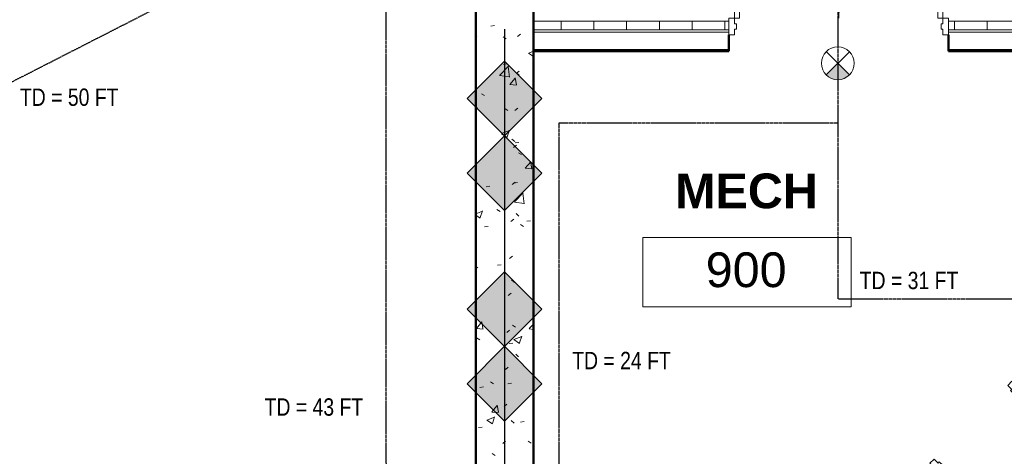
# Model space of a CAD drawing. Header units: inches. Extents: x -148 to 1376, y -98 to 590.
# Tile 6 of 9: x 286 to 627, y 154 to 304. Entities that reach past the tile are written whole.
import ezdxf

# ---------------------------------------------------------------- set-up
doc = ezdxf.new("R2010")
doc.units = ezdxf.units.IN
doc.header["$MEASUREMENT"] = 0
doc.linetypes.add('DASHED2', pattern=[0.375, 0.25, -0.125])
for name, color, linetype, lineweight in [('A-AREA-IDEN', 2, 'Continuous', 9), ('A-DOOR', 31, 'Continuous', 13), ('A-DOOR-FRAM', 31, 'Continuous', 20), ('A-WALL', 113, 'Continuous', 13), ('A-WALL-PATT', 111, 'Continuous', 50), ('F-PROT-ALRM-MANL', 3, 'Continuous', 0), ('L-SITE-WALL', 31, 'Continuous', 13)]:
    doc.layers.add(name, color=color, linetype=linetype, lineweight=lineweight)
doc.layers.add('Exit Sign New', color=1, linetype='Continuous')
doc.styles.add('Arial', font='arial.ttf', dxfattribs={"width": 0.8, "height": 12})
doc.styles.add('Arial_1', font='arial.ttf', dxfattribs={"height": 9})
doc.styles.add('Arial_B', font='arialbd.ttf', dxfattribs={"height": 12})
doc.dimstyles.new('Linear_-_3_32__Arial', dxfattribs={"dimscale": 12, "dimtxt": 9.182335, "dimasz": 1, "dimexe": 0.75, "dimexo": 0.5, "dimgap": 0.5, "dimtad": 1, "dimdec": 5, "dimrnd": 0.03125, "dimzin": 1, "dimdsep": 46, "dimlunit": 4, "dimtxsty": 'Arial_1', "dimblk1": 'OBLIQUE', "dimblk2": 'OBLIQUE', "dimsah": 1, "dimcen": 0.09, "dimdle": 0.75, "dimazin": 0, "dimtfac": 1, "dimtdec": 4, "dimtix": 1, "dimtmove": 0, "dimatfit": 3, "dimfxl": 1, "dimtvp": 1, "dimtfill": 1, "dimfrac": 2, "dimtolj": 1, "dimtzin": 0, "dimarcsym": 2})

# ---------------------------------------------------------------- blocks, each defined once
blk = doc.blocks.new('_Oblique')
at = {"color": 0, "linetype": 'ByBlock', "lineweight": -2}
blk.add_line((-0.5, -0.5), (0.5, 0.5), dxfattribs=at)
blk = doc.blocks.new('*D21')
at = {"color": 0, "lineweight": -2, "transparency": 16777216}
for p, q in [((420.78, 551.99), (-51.41, 38.74)), ((459.59, 504.06), (408.06, 551.46)), ((-0.41, 4.06), (-51.94, 51.46))]:
    blk.add_line(p, q, dxfattribs=at)
at = {"layer": 'Defpoints', "color": 0, "transparency": 16777216}
for p in [(464, 499.99), (-45.31, 45.36), (4, -0.01)]:
    blk.add_point(p, dxfattribs=at)
at = {"color": 0, "lineweight": -2, "transparency": 16777216, "xscale": 12, "yscale": 12, "zscale": 12}
for p, rotation in [((414.69, 545.36), 47.3859440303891), ((-45.31, 45.36), 227.3859440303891)]:
    blk.add_blockref('_Oblique', p, dxfattribs=dict(at, rotation=rotation))
at = {"color": 0, "transparency": 16777216, "insert": (177.99, 301.53), "char_height": 9, "attachment_point": 5, "rotation": 47.3859, "style": 'Arial_1', "bg_fill": 3, "box_fill_scale": 1.25, "bg_fill_color": 256, "bg_fill_true_color": 13158600, "bg_fill_transparency": 0}
blk.add_mtext('\\A1;{\\H0.66667x;56\'-7 13/32"}', dxfattribs=at)
blk = doc.blocks.new('*U11')
at = {"layer": 'Exit Sign New', "lineweight": 13}
blk.add_hatch(color=256, dxfattribs=at).paths.add_polyline_path([(2.01, 2, 0.414214), (-2, 2.01), (0, 0)])
for p, q in [((-2.01, -2), (2.01, 2)), ((-2, 2.01), (2, -2.01))]:
    blk.add_line(p, q, dxfattribs=at)
blk.add_circle((0, 0), 2.84, dxfattribs=at)
blk = doc.blocks.new('Door-Passage-Single-Flush - 36_ x 84_-579968-ARCHITECTURAL FLOOR PLAN')
at = {"layer": 'A-DOOR', "lineweight": 20}
for p, q in [((42.22, 29.57), (16.76, 4.11)), ((18, 2.87), (43.46, 28.33)), ((43.46, 28.33), (42.22, 29.57)), ((16.76, 4.11), (18, 2.87))]:
    blk.add_line(p, q, dxfattribs=at)
at = {"layer": 'A-DOOR', "lineweight": 9}
blk.add_arc((18, 2.87), 36, 45, 180, dxfattribs=at)
at = {"layer": 'A-DOOR-FRAM'}
for p, q in [((-18, 2.87), (-20, 2.87)), ((-20, 2.87), (-20, -2.88)), ((-18, 0.94), (-18, 2.87)), ((-17.38, 0.94), (-18, 0.94)), ((-17.38, -0.94), (-17.38, 0.94)), ((18, 0.94), (17.37, 0.94)), ((17.37, 0.94), (17.37, -0.94)), ((18, 2.87), (18, 0.94)), ((20, 2.87), (18, 2.87)), ((20, -2.88), (20, 2.87)), ((-20, -2.88), (-18, -2.88)), ((-18, -2.88), (-18, -0.94)), ((-18, -0.94), (-17.38, -0.94)), ((17.37, -0.94), (18, -0.94)), ((18, -0.94), (18, -2.88)), ((18, -2.88), (20, -2.88))]:
    blk.add_line(p, q, dxfattribs=at)
blk = doc.blocks.new('Door-Exterior-Double - 72_ x 84_-481738-ARCHITECTURAL FLOOR PLAN')
at = {"layer": 'A-DOOR', "lineweight": 20}
for p, q in [((-36, 5.4375), (-36, 41.4375)), ((-36, 41.4375), (-34.25, 41.4375)), ((-34.25, 41.4375), (-34.25, 5.4375)), ((36, 41.4375), (34.25, 41.4375)), ((34.25, 41.4375), (34.25, 5.4375)), ((36, 5.4375), (36, 41.4375)), ((-34.25, 5.4375), (-36, 5.4375)), ((34.25, 5.4375), (36, 5.4375))]:
    blk.add_line(p, q, dxfattribs=at)
at = {"layer": 'A-DOOR', "lineweight": 9}
for centre, start, end in [((-36, 5.4375), 0, 90), ((36, 5.4375), 90, 180)]:
    blk.add_arc(centre, 36, start, end, dxfattribs=at)
at = {"layer": 'A-DOOR-FRAM'}
for p, q in [((-36, 5.4375), (-38, 5.4375)), ((-38, 5.4375), (-38, -0.3125)), ((-36, 3.5), (-36, 5.4375)), ((-35.375, 3.5), (-36, 3.5)), ((-35.375, 1.625), (-35.375, 3.5)), ((36, 3.5), (35.375, 3.5)), ((35.375, 3.5), (35.375, 1.625)), ((36, 5.4375), (36, 3.5)), ((38, 5.4375), (36, 5.4375)), ((38, -0.3125), (38, 5.4375)), ((-36, -0.3125), (-36, 1.625)), ((-36, 1.625), (-35.375, 1.625)), ((35.375, 1.625), (36, 1.625)), ((36, 1.625), (36, -0.3125)), ((-38, -0.3125), (-36, -0.3125)), ((36, -0.3125), (38, -0.3125))]:
    blk.add_line(p, q, dxfattribs=at)
blk = doc.blocks.new('Room Tag - Room Tag-42828-ARCHITECTURAL FLOOR PLAN')
at = {"layer": 'A-AREA-IDEN'}
for p, q in [((-0.375, -0.0625), (-0.375, -0.3125)), ((-0.375, -0.0625), (0.375, -0.0625)), ((0.375, -0.0625), (0.375, -0.3125)), ((-0.375, -0.3125), (0.375, -0.3125))]:
    blk.add_line(p, q, dxfattribs=at)

msp = doc.modelspace()

# ---------------------------------------------------------------- hatches: boundary and pattern name
at = {"layer": 'F-PROT-ALRM-MANL', "lineweight": 30, "ltscale": 0.015876, "extrusion": (0, 0, -1)}
for points in [[(-454.078357, 264.327352), (-441.166855, 277.238854), (-454.078357, 290.150356), (-466.989859, 277.238854)], [(-454.001145, 238.602004), (-441.089643, 251.513506), (-454.001145, 264.425009), (-466.912647, 251.513506)], [(-454.078357, 191.561107), (-441.166855, 204.472609), (-454.078357, 217.384111), (-466.989859, 204.472609)], [(-454.001145, 165.835759), (-441.089643, 178.747261), (-454.001145, 191.658764), (-466.912647, 178.747261)]]:
    msp.add_hatch(color=1, dxfattribs=at).paths.add_polyline_path(points)

# ---------------------------------------------------------------- linework, layer by layer
at = {"color": 3, "linetype": 'DASHED2'}
for p, q in [((412.968244, 348.997863), (40.8437, 158.963161)), ((413.242105, -34.007418), (412.968244, 348.997863)), ((569.190156, 338.247607), (569.190156, 208.063321)), ((472.885656, 114.462546), (472.885656, 268.8921)), ((472.885656, 268.8921), (569.190156, 268.8921)), ((569.409523, 208.063321), (621.953943, 208.084727))]:
    msp.add_line(p, q, dxfattribs=at)
at = {"color": 1, "linetype": 'Continuous', "lineweight": 30, "ltscale": 0.010417}
for p, q in [((454.001145, 301.213895), (454.001145, 228.447649)), ((454.001145, 228.447649), (454.001145, 155.681404)), ((454.001145, 155.681404), (454.001145, 82.915159))]:
    msp.add_line(p, q, dxfattribs=at)
at = {"color": 3}
msp.add_line((621.953943, 208.084727), (764.169069, 208.282715), dxfattribs=at)
at = {"layer": 'A-WALL'}
for p, q in [((772.001145, 303.99456), (607.501199, 303.99456)), ((772.001145, 300.99456), (607.501199, 300.99456)), ((772.001145, 300.24456), (607.501199, 300.24456)), ((675.626253, 294.24456), (607.501199, 294.24456))]:
    msp.add_line(p, q, dxfattribs=at)
at = {"layer": 'A-WALL', "lineweight": 50}
for p, q in [((531.501199, 293.61956), (531.501199, 299.24456)), ((607.501199, 299.24456), (607.501199, 293.61956)), ((607.501199, 293.61956), (675.001253, 293.61956))]:
    msp.add_line(p, q, dxfattribs=at)
at = {"layer": 'F-PROT-ALRM-MANL', "lineweight": 30, "ltscale": 0.015876}
for points in [[(454.013196, 264.319145, -0.001135), (441.101694, 277.230647, -0.001135), (454.013196, 290.142149, -0.001135), (466.924698, 277.230647, -0.001135)], [(454.001145, 238.602004), (441.089643, 251.513506), (454.001145, 264.425009), (466.912647, 251.513506)], [(454.013196, 191.5529, -0.001135), (441.101694, 204.464402, -0.001135), (454.013196, 217.375904, -0.001135), (466.924698, 204.464402, -0.001135)], [(454.001145, 165.835759), (441.089643, 178.747261), (454.001145, 191.658764), (466.912647, 178.747261)]]:
    msp.add_3dface(points, dxfattribs=at)

# ---------------------------------------------------------------- block references
at = {"layer": 'A-AREA-IDEN', "xscale": 95.99999999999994, "yscale": 95.99999999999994, "zscale": 95.99999999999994}
msp.add_blockref('Room Tag - Room Tag-42828-ARCHITECTURAL FLOOR PLAN', (537.801275, 235.277803), dxfattribs=at)
at = {"layer": 'A-DOOR'}
msp.add_blockref('Door-Exterior-Double - 72_ x 84_-481738-ARCHITECTURAL FLOOR PLAN', (569.501199, 299.55706), dxfattribs=at)
at = {"layer": 'A-DOOR', "rotation": 224.9999999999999}
msp.add_blockref('Door-Passage-Single-Flush - 36_ x 84_-579968-ARCHITECTURAL FLOOR PLAN', (617.231669, 163.389036), dxfattribs=at)
at = {"layer": 'Exit Sign New', "xscale": 2, "yscale": 2, "zscale": 2, "rotation": 180}
msp.add_blockref('*U11', (569.19019, 289.434175), dxfattribs=at)

# ---------------------------------------------------------------- texts
at = {"color": 4, "linetype": 'DASHED2', "style": 'Arial', "width": 0.8}
for s, p in [('TD = 31 FT', (576.762389, 211.408205)), ('TD = 24 FT', (477.365104, 183.74311))]:
    msp.add_text(s, height=6, dxfattribs=at).set_placement(p)
at = {"layer": 'A-AREA-IDEN', "char_height": 12, "attachment_point": 1}
for s, insert, width, style in [('MECH', (512.942691, 251.352276), 59.994, 'Arial_B'), ('900', (523.522802, 224.1017), 33.633, 'Arial_1')]:
    msp.add_mtext(s, dxfattribs=dict(at, insert=insert, width=width, style=style))

# ---------------------------------------------------------------- next in the draw order: dimensions: what is measured, and where the dimension line sits
at = {"color": 4}
dim = msp.add_aligned_dim(p1=(464.001145, 499.99456), p2=(4.001145, -0.00544), distance=-67.009519, text='{\\H0.66667x;<>}', dimstyle='Linear_-_3_32__Arial', override={"dimpost": '<>'}, dxfattribs=at)
dim.commit()
dim.dimension.update_dxf_attribs({"geometry": '*D21', "text_midpoint": (177.986565, 301.527973)})

# ---------------------------------------------------------------- next in the draw order: hatches: boundary and pattern name
at = {"layer": 'A-WALL-PATT', "lineweight": 9}
h = msp.add_hatch(dxfattribs=at)
h.set_pattern_fill('FP_1', color=256, style=0, pattern_type=2)
h.set_pattern_definition([(50, (3283.594, -2267.219), (27.5427, -2.40992), [2.88, -31.68]), (355, (3283.594, -2267.22), (-5.32784, 28.88427), [2.304, -25.344]), (100.451, (3285.89, -2267.42), (22.21532, 26.47393), [2.448, -26.924]), (46.184, (3283.594, -2259.54), (40.98187, -6.35642), [4.32, -47.52]), (96.636, (3287.01, -2260.07), (35.89075, 37.4062), [3.671, -40.386]), (351.184, (3283.594, -2259.54), (35.89097, 37.4062), [3.456, -38.016]), (21, (3287.434, -2261.459), (22.92104, -15.46073), [2.88, -31.68]), (326, (3287.434, -2261.46), (9.34353, 27.84574), [2.304, -25.344]), (71.451, (3289.344, -2262.747), (32.26477, 12.38442), [2.448, -26.924]), (37.5, (3283.594, -2267.219), (0.466855, 12.782707), [1.267, -23.77, 1.267, -24.461, -25.44]), (37.5, (3283.594, -2267.219), (0.466855, 12.782707), [-50.765, 1.267, -24.173]), (7.5, (3283.594, -2267.219), (10.10159, 15.14509), [1.267, -13.402, 1.267, -23.194, -9.696]), (7.5, (3283.594, -2267.219), (10.10159, 15.14509), [-39.13, 1.267, -8.429]), (327.5, (3275.031, -2267.219), (20.49916, -0.86578), [1.267, -8.333, 1.267, -28.685, -39.744]), (327.5, (3275.031, -2267.219), (20.49916, -0.86578), [-39.552, 1.267, -38.477]), (317.5, (3271.19, -2267.219), (22.39478, 3.84429), [1.267, -11.213, 1.267, -18.624, -28.224]), (317.5, (3271.19, -2267.219), (22.39478, 3.84429), [-32.371, 1.267, -26.957])])
h.paths.add_polyline_path([(464.001145, -0.00544), (464.001145, 479.99456), (444.001145, 479.99456), (444.001145, -0.00544)])
h = msp.add_hatch(dxfattribs=at)
h.set_pattern_fill('FP_3', color=256, style=0, pattern_type=2)
h.set_pattern_definition([(0, (3283.594, -2267.219), (0, 11.331), []), (90, (3283.594, -2267.219), (-11.331, 7e-16), [])])
h.paths.add_polyline_path([(607.501199, 300.99456), (772.001145, 300.99456), (772.001145, 303.99456), (607.501199, 303.99456), (607.501199, 301.18206)])
h.paths.add_polyline_path([(531.501199, 300.99456), (531.501199, 303.99456), (464.001145, 303.99456), (464.001145, 300.99456), (499.359341, 300.99456)])
h = msp.add_hatch(dxfattribs=at)
h.set_pattern_fill('FP_2', color=256, style=0, pattern_type=2)
h.set_pattern_definition([(0, (3283.594, -2267.219), (30.72, 7.68), [1.267, -21.773, 1.267, -21.773, -122.88]), (0, (3283.594, -2267.219), (30.72, 7.68), [-46.08, 1.267, -44.813, 1.267, -21.773, -53.76]), (0, (3283.594, -2267.219), (30.72, 7.68), [-115.2, 1.267, -14.093, 1.267, -37.133]), (120, (3295.114, -2263.379), (-22.011075, 22.7643), [1.267, -21.773, 1.267, -21.773, -122.88]), (120, (3295.114, -2263.379), (-22.011075, 22.7643), [-46.08, 1.267, -44.813, 1.267, -21.773, -53.76]), (120, (3295.114, -2263.379), (-22.011075, 22.7643), [-115.2, 1.267, -14.093, 1.267, -37.133]), (240, (3298.954, -2248.019), (-8.708925, -30.4443), [1.267, -21.773, 1.267, -21.773, -122.88]), (240, (3298.954, -2248.019), (-8.708925, -30.4443), [-46.08, 1.267, -44.813, 1.267, -21.773, -53.76]), (240, (3298.954, -2248.019), (-8.708925, -30.4443), [-115.2, 1.267, -14.093, 1.267, -37.133])])
h.paths.add_polyline_path([(681.626253, 293.61956), (772.001145, 293.61956), (772.001145, 294.24456), (681.626253, 294.24456)])
h.paths.add_polyline_path([(675.001253, 293.61956), (675.626253, 293.61956), (675.626253, 294.24456), (607.501199, 294.24456), (607.501199, 293.61956), (617.975309, 293.61956)])
h.paths.add_polyline_path([(531.501199, 293.61956), (531.501199, 294.24456), (464.001145, 294.24456), (464.001145, 293.61956), (499.359341, 293.61956)])

# ---------------------------------------------------------------- next in the draw order: linework, layer by layer
at = {"layer": 'A-WALL'}
for p, q in [((531.501199, 303.99456), (464.001145, 303.99456)), ((531.501199, 300.99456), (464.001145, 300.99456)), ((531.501199, 300.24456), (464.001145, 300.24456)), ((531.501199, 294.24456), (464.001145, 294.24456))]:
    msp.add_line(p, q, dxfattribs=at)
at = {"layer": 'A-WALL', "lineweight": 50}
msp.add_line((464.001145, 293.61956), (531.501199, 293.61956), dxfattribs=at)
at = {"layer": 'L-SITE-WALL', "lineweight": 50}
for p, q in [((464.001145, -0.00544), (464.001145, 499.99456)), ((444.001145, 351.003078), (444.001145, -0.00544))]:
    msp.add_line(p, q, dxfattribs=at)

# ---------------------------------------------------------------- next in the draw order: texts
at = {"color": 4, "linetype": 'DASHED2', "style": 'Arial', "width": 0.8}
for s, p in [('TD = 50 FT', (286.433637, 274.719739)), ('TD = 43 FT', (371.023124, 167.678992))]:
    msp.add_text(s, height=6, dxfattribs=at).set_placement(p)

doc.saveas('drawing.dxf')
